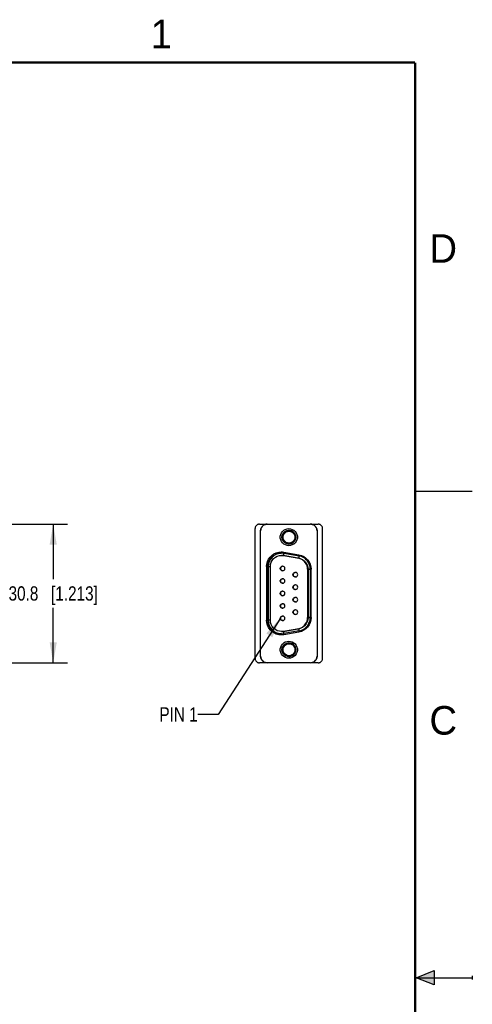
# Model space of a CAD drawing. Header units: inches. Extents: x 0 to 22, y 0 to 17.
# Tile 46 of 46: x 18 to 22, y 8.3 to 16.9. Entities that reach past the tile are written whole.
import ezdxf

# ---------------------------------------------------------------- set-up
doc = ezdxf.new("R2010")
doc.units = ezdxf.units.IN
doc.header["$LTSCALE"] = 1.21
doc.header["$MEASUREMENT"] = 0
doc.layers.get('0').update_dxf_attribs({"linetype": 'CONTINUOUS'})
for name, color, linetype in [('02___PRT_ALL_AXES', 7, 'CONTINUOUS'), ('DETAIL', 7, 'CONTINUOUS'), ('DIMENSIONS', 7, 'CONTINUOUS')]:
    doc.layers.add(name, color=color, linetype=linetype)
doc.styles.get("Standard").update_dxf_attribs({"font": 'txt', "width": 0.8})
doc.styles.add('TEXTSTYLE_2', font='txt')
doc.dimstyles.new('DIMSTYLE_2', dxfattribs={"dimtxt": 0.125, "dimasz": 0.18, "dimexe": 0.125, "dimexo": 0.0625, "dimgap": 0.0625, "dimtad": 0, "dimtih": 1, "dimtoh": 1, "dimdsep": 46, "dimtxsty": 'STANDARD', "dimblk": '_FILLED', "dimblk1": '_FILLED', "dimblk2": '_FILLED', "dimcen": 0.09, "dimazin": 2, "dimtfac": 1, "dimtofl": 0, "dimtmove": 0, "dimatfit": 3, "dimldrblk": '_FILLED', "dimfxl": 1, "dimtolj": 1, "dimarcsym": 0})
doc.dimstyles.get("Standard").update_dxf_attribs({"dimtxt": 0.125, "dimasz": 0.18, "dimexe": 0.125, "dimexo": 0.0625, "dimgap": 0.09, "dimtad": 0, "dimtih": 1, "dimtoh": 1, "dimdsep": 46, "dimtxsty": 'STANDARD', "dimblk": '_FILLED', "dimblk1": '_FILLED', "dimblk2": '_FILLED', "dimcen": 0.09, "dimazin": 2, "dimtol": 1, "dimtp": 0.02, "dimtm": 0.02, "dimtfac": 1, "dimtofl": 0, "dimtmove": 0, "dimatfit": 3, "dimldrblk": '_FILLED', "dimfxl": 1, "dimtolj": 1, "dimarcsym": 0})

# ---------------------------------------------------------------- blocks, each defined once
blk = doc.blocks.new('_FILLED')
at = {"color": 0, "linetype": 'BYBLOCK'}
blk.add_solid([(0, 0), (-1, 0.174), (-1, -0.174)], dxfattribs=at)
blk = doc.blocks.new('*D5')
at = {"layer": 'DIMENSIONS', "color": 2, "linetype": 'CONTINUOUS'}
for p, q in [((17.4087, 12.4655), (18.4602, 12.4655)), ((18.3352, 12.4655), (18.3352, 11.9842)), ((18.3352, 11.2529), (18.3352, 11.7342)), ((17.4087, 11.2529), (18.4602, 11.2529))]:
    blk.add_line(p, q, dxfattribs=at)
at = {"layer": 'DIMENSIONS', "color": 2, "linetype": 'CONTINUOUS', "xscale": 0.18, "yscale": 0.18, "zscale": 0.18}
for p, rotation in [((18.3352, 12.4655), 90), ((18.3352, 11.2529), 270)]:
    blk.add_blockref('_FILLED', p, dxfattribs=dict(at, rotation=rotation))
at = {"layer": 'DIMENSIONS', "color": 2, "linetype": 'CONTINUOUS', "insert": (18.3352, 11.9217), "char_height": 0.125, "width": 1.225, "attachment_point": 2, "line_spacing_factor": 0.9}
blk.add_mtext('30.8{\\ftxt.shx;\\W1.000000;\\H0.125000; }[1.213]', dxfattribs=at)

msp = doc.modelspace()

# ---------------------------------------------------------------- hatches: boundary and pattern name
at = {"linetype": 'CONTINUOUS'}
msp.add_hatch(color=2, dxfattribs=at).paths.add_polyline_path([(21.6663, 8.5625), (21.6663, 8.4375), (21.51, 8.5)])

# ---------------------------------------------------------------- linework, layer by layer
at = {"color": 2, "linetype": 'CONTINUOUS'}
for p, q in [((22, 12.75), (21.5, 12.75)), ((21.51, 8.5), (21.6663, 8.5625)), ((21.6663, 8.5625), (21.6663, 8.4375)), ((21.51, 8.5), (22, 8.5)), ((21.6663, 8.4375), (21.51, 8.5)), ((22, 8.515), (22, 8.485))]:
    msp.add_line(p, q, dxfattribs=at)
at = {"color": 7, "linetype": 'CONTINUOUS'}
for p, q in [((20.1004, 11.2923), (20.1004, 12.4262)), ((20.1397, 12.4655), (20.2028, 12.4655)), ((20.1501, 12.4199), (20.1486, 12.4067)), ((20.1486, 11.3118), (20.1486, 12.4067)), ((20.1545, 12.4324), (20.1501, 12.4199)), ((20.1615, 12.4435), (20.1545, 12.4324)), ((20.1708, 12.4528), (20.1615, 12.4435)), ((20.182, 12.4599), (20.1708, 12.4528)), ((20.1944, 12.4642), (20.182, 12.4599)), ((20.2076, 12.4657), (20.1944, 12.4642)), ((20.2076, 12.4657), (20.5836, 12.4657)), ((20.3842, 12.4055), (20.3976, 12.4072)), ((20.4086, 12.4097), (20.3953, 12.4112)), ((20.5968, 12.4642), (20.5836, 12.4657)), ((20.5884, 12.4655), (20.6515, 12.4655)), ((20.5884, 12.4655), (20.5942, 12.4648)), ((20.6426, 12.4067), (20.6426, 11.3118)), ((20.6909, 11.2923), (20.6909, 12.4262)), ((20.4015, 12.2915), (20.3953, 12.2911)), ((20.3324, 12.212), (20.3296, 12.212)), ((20.3463, 12.1908), (20.331, 12.1922)), ((20.3463, 12.1908), (20.3497, 12.1908)), ((20.4786, 12.1675), (20.3463, 12.1908)), ((20.3497, 12.1908), (20.482, 12.1675)), ((20.3517, 12.2199), (20.484, 12.1966)), ((20.3529, 12.2102), (20.4851, 12.1869)), ((20.482, 12.1675), (20.4786, 12.1675)), ((20.2015, 12.0939), (20.2015, 11.6246)), ((20.2015, 12.0939), (20.2342, 12.0939)), ((20.2115, 11.6246), (20.2115, 12.0939)), ((20.2143, 12.0939), (20.2143, 11.6246)), ((20.2342, 11.6246), (20.2342, 12.0939)), ((20.3365, 12.0585), (20.3421, 12.0577)), ((20.3421, 12.097), (20.3395, 12.097)), ((20.3421, 12.0577), (20.3395, 12.0577)), ((20.5599, 12.0706), (20.5599, 11.6479)), ((20.5599, 12.0706), (20.5897, 12.0706)), ((20.5633, 12.0706), (20.5633, 11.6479)), ((20.5827, 12.0706), (20.5827, 11.6479)), ((20.5897, 11.6479), (20.5897, 12.0706)), ((20.3421, 11.988), (20.3395, 11.988)), ((20.4483, 12.0039), (20.4539, 12.0031)), ((20.4539, 12.0425), (20.4513, 12.0425)), ((20.4539, 12.0031), (20.4513, 12.0031)), ((20.3365, 11.9494), (20.3421, 11.9486)), ((20.3421, 11.9486), (20.3395, 11.9486)), ((20.3421, 11.8789), (20.3395, 11.8789)), ((20.4483, 11.8949), (20.4539, 11.8941)), ((20.4539, 11.9335), (20.4513, 11.9335)), ((20.4539, 11.8941), (20.4513, 11.8941)), ((20.3365, 11.8404), (20.3421, 11.8396)), ((20.3421, 11.8396), (20.3395, 11.8396)), ((20.4539, 11.8244), (20.4513, 11.8244)), ((20.3365, 11.7313), (20.3421, 11.7305)), ((20.3421, 11.7699), (20.3395, 11.7699)), ((20.3421, 11.7305), (20.3395, 11.7305)), ((20.4483, 11.7858), (20.4539, 11.785)), ((20.4539, 11.785), (20.4513, 11.785)), ((20.4539, 11.7153), (20.4513, 11.7153)), ((20.2342, 11.6246), (20.2015, 11.6246)), ((20.3365, 11.6222), (20.3421, 11.6214)), ((20.3421, 11.6608), (20.3395, 11.6608)), ((20.3421, 11.6214), (20.3395, 11.6214)), ((20.4483, 11.6768), (20.4539, 11.676)), ((20.4539, 11.676), (20.4513, 11.676)), ((20.5897, 11.6479), (20.5599, 11.6479)), ((20.3463, 11.5277), (20.4786, 11.551)), ((20.482, 11.551), (20.3497, 11.5277)), ((20.4786, 11.551), (20.482, 11.551)), ((20.3093, 11.5088), (20.3324, 11.5065)), ((20.3324, 11.5065), (20.3296, 11.5065)), ((20.3497, 11.5277), (20.3463, 11.5277)), ((20.484, 11.5219), (20.3517, 11.4986)), ((20.4851, 11.5316), (20.3529, 11.5083)), ((20.3842, 11.4217), (20.3976, 11.4233)), ((20.4086, 11.4258), (20.3953, 11.4273)), ((20.1486, 11.3118), (20.1501, 11.2986)), ((20.1501, 11.2986), (20.1545, 11.2861)), ((20.1545, 11.2861), (20.1615, 11.275)), ((20.4015, 11.3076), (20.3953, 11.3073)), ((20.2028, 11.2529), (20.1397, 11.2529)), ((20.1615, 11.275), (20.1708, 11.2656)), ((20.1708, 11.2656), (20.182, 11.2586)), ((20.182, 11.2586), (20.1944, 11.2542)), ((20.1944, 11.2542), (20.2076, 11.2527)), ((20.5836, 11.2527), (20.2076, 11.2527)), ((20.6515, 11.2529), (20.5884, 11.2529))]:
    msp.add_line(p, q, dxfattribs=at)
at = {"color": 7, "linetype": 'CONTINUOUS', "const_width": 0.02}
for points in [[(21.5, 16.5), (0.5, 16.5)], [(21.5, 0.5), (21.5, 16.5)]]:
    msp.add_lwpolyline(points, dxfattribs=at)
at = {"color": 7, "linetype": 'CONTINUOUS'}
for points in [[(20.1397, 12.4655), (20.1353, 12.4653), (20.131, 12.4646), (20.1267, 12.4633), (20.1227, 12.4616), (20.1188, 12.4595), (20.1152, 12.4569), (20.1119, 12.454), (20.1089, 12.4507), (20.1064, 12.4471), (20.1043, 12.4432), (20.1026, 12.4392), (20.1013, 12.4349), (20.1006, 12.4306), (20.1004, 12.4262)], [(20.1486, 12.4067), (20.1489, 12.4125), (20.1497, 12.4183), (20.1512, 12.424), (20.1532, 12.4295), (20.1557, 12.4348), (20.1588, 12.4398), (20.1623, 12.4445), (20.1662, 12.4488), (20.1706, 12.4527), (20.1754, 12.4561), (20.1804, 12.4591), (20.1858, 12.4615), (20.1913, 12.4634), (20.197, 12.4648), (20.2028, 12.4655)], [(20.3956, 12.2764), (20.38, 12.278), (20.3652, 12.2828), (20.3516, 12.2907), (20.3401, 12.301), (20.3309, 12.3136), (20.3245, 12.3279), (20.3212, 12.3432), (20.3212, 12.3589), (20.3244, 12.3742), (20.3308, 12.3884), (20.3399, 12.4011), (20.3514, 12.4115), (20.365, 12.4194), (20.38, 12.4243), (20.3956, 12.426)], [(20.3954, 12.2911), (20.3891, 12.2915), (20.3829, 12.2924), (20.3769, 12.2941), (20.371, 12.2963), (20.3654, 12.2992), (20.3601, 12.3026), (20.3552, 12.3066), (20.3508, 12.311), (20.3468, 12.3159), (20.3434, 12.3212), (20.3406, 12.3268), (20.3383, 12.3326), (20.3367, 12.3387), (20.3357, 12.3449), (20.3354, 12.3512), (20.3357, 12.3574), (20.3367, 12.3637), (20.3383, 12.3697), (20.3406, 12.3756), (20.3434, 12.3812), (20.3468, 12.3865), (20.3508, 12.3913), (20.3552, 12.3958), (20.3601, 12.3997), (20.3654, 12.4032), (20.371, 12.406), (20.3769, 12.4083), (20.3829, 12.4099), (20.3891, 12.4109), (20.3954, 12.4112)], [(20.3976, 12.2952), (20.3842, 12.2968), (20.3716, 12.3016), (20.3605, 12.3093), (20.3515, 12.3194), (20.3453, 12.3313), (20.342, 12.3444), (20.342, 12.3579), (20.3453, 12.371), (20.3515, 12.383), (20.3605, 12.3931), (20.3716, 12.4008), (20.3842, 12.4055)], [(20.3977, 12.2991), (20.3852, 12.3006), (20.3735, 12.3051), (20.3631, 12.3122), (20.3548, 12.3216), (20.349, 12.3327), (20.346, 12.3449), (20.346, 12.3574), (20.349, 12.3696), (20.3548, 12.3807), (20.3631, 12.3901), (20.3735, 12.3973), (20.3852, 12.4017), (20.3977, 12.4032)], [(20.3953, 12.4112), (20.4015, 12.4109), (20.4077, 12.4099), (20.4138, 12.4083), (20.4196, 12.406), (20.4252, 12.4032), (20.4305, 12.3997), (20.4354, 12.3958), (20.4398, 12.3913), (20.4438, 12.3865), (20.4472, 12.3812), (20.45, 12.3756), (20.4523, 12.3697), (20.4539, 12.3637), (20.4549, 12.3574), (20.4552, 12.3512), (20.4549, 12.3449), (20.4539, 12.3387), (20.4523, 12.3326), (20.45, 12.3268), (20.4472, 12.3212), (20.4438, 12.3159), (20.4398, 12.311), (20.4354, 12.3066), (20.4305, 12.3026), (20.4252, 12.2992), (20.4196, 12.2963), (20.4138, 12.2941), (20.4077, 12.2924), (20.4015, 12.2915)], [(20.3953, 12.2911), (20.4086, 12.2926), (20.4213, 12.2971), (20.4326, 12.3042), (20.4421, 12.3137), (20.4493, 12.3251), (20.4537, 12.3378), (20.4552, 12.3512), (20.4537, 12.3645), (20.4493, 12.3772), (20.4421, 12.3886), (20.4326, 12.3981), (20.4213, 12.4053), (20.4086, 12.4097)], [(20.3954, 12.4112), (20.4088, 12.4097), (20.4215, 12.4053), (20.4328, 12.3981), (20.4423, 12.3886), (20.4495, 12.3772), (20.4539, 12.3645), (20.4554, 12.3512), (20.4539, 12.3378), (20.4495, 12.3251), (20.4423, 12.3137), (20.4328, 12.3042), (20.4215, 12.2971), (20.4088, 12.2926), (20.3954, 12.2911)], [(20.3956, 12.426), (20.4112, 12.4243), (20.4261, 12.4195), (20.4396, 12.4117), (20.4511, 12.4013), (20.4603, 12.3887), (20.4667, 12.3744), (20.47, 12.3591), (20.47, 12.3435), (20.4668, 12.3282), (20.4605, 12.3139), (20.4513, 12.3013), (20.4398, 12.2908), (20.4262, 12.2829), (20.4113, 12.278), (20.3956, 12.2764)], [(20.3976, 12.4072), (20.411, 12.4055), (20.4236, 12.4008), (20.4347, 12.3931), (20.4437, 12.383), (20.45, 12.371), (20.4532, 12.3579), (20.4532, 12.3444), (20.45, 12.3313), (20.4437, 12.3194), (20.4347, 12.3093), (20.4236, 12.3016), (20.411, 12.2968), (20.3976, 12.2952)], [(20.3977, 12.4032), (20.4101, 12.4017), (20.4219, 12.3973), (20.4322, 12.3901), (20.4405, 12.3807), (20.4463, 12.3696), (20.4493, 12.3574), (20.4493, 12.3449), (20.4463, 12.3327), (20.4405, 12.3216), (20.4322, 12.3122), (20.4219, 12.3051), (20.4101, 12.3006), (20.3977, 12.2991)], [(20.5942, 12.4648), (20.5999, 12.4634), (20.6055, 12.4615)], [(20.6426, 12.4067), (20.6411, 12.4199), (20.6368, 12.4324), (20.6297, 12.4435), (20.6204, 12.4528), (20.6093, 12.4599), (20.5968, 12.4642)], [(20.6055, 12.4615), (20.6108, 12.4591), (20.6158, 12.4561)], [(20.6158, 12.4561), (20.6206, 12.4527), (20.625, 12.4488), (20.6289, 12.4445)], [(20.6289, 12.4445), (20.6325, 12.4398), (20.6355, 12.4348)], [(20.6355, 12.4348), (20.638, 12.4295), (20.64, 12.424)], [(20.64, 12.424), (20.6415, 12.4183), (20.6423, 12.4125), (20.6426, 12.4067)], [(20.6909, 12.4262), (20.6906, 12.4306), (20.6899, 12.4349), (20.6886, 12.4392), (20.687, 12.4432), (20.6848, 12.4471), (20.6823, 12.4507), (20.6793, 12.454), (20.676, 12.4569), (20.6724, 12.4595), (20.6686, 12.4616), (20.6645, 12.4633), (20.6602, 12.4646), (20.6559, 12.4653), (20.6515, 12.4655)], [(20.2015, 12.0939), (20.2035, 12.1161), (20.2093, 12.1377), (20.2187, 12.1579), (20.2315, 12.1761), (20.2472, 12.1919), (20.2655, 12.2047), (20.2857, 12.2141), (20.3072, 12.2199), (20.3295, 12.2218)], [(20.2115, 12.0939), (20.2138, 12.1169), (20.2205, 12.1391), (20.2314, 12.1595), (20.2461, 12.1774), (20.264, 12.1921), (20.2844, 12.203), (20.3066, 12.2097), (20.3296, 12.212)], [(20.3324, 12.212), (20.3093, 12.2097), (20.2872, 12.203), (20.2667, 12.1921), (20.2488, 12.1774), (20.2342, 12.1595), (20.2232, 12.1391), (20.2165, 12.1169), (20.2143, 12.0939)], [(20.2342, 12.0939), (20.2361, 12.1131), (20.2417, 12.1316), (20.2508, 12.1486), (20.263, 12.1635), (20.2779, 12.1757), (20.295, 12.1848), (20.3134, 12.1904), (20.3326, 12.1923)], [(20.3295, 12.2218), (20.3369, 12.2216), (20.3443, 12.221), (20.3517, 12.2199)], [(20.3529, 12.2102), (20.3461, 12.2112), (20.3392, 12.2118), (20.3324, 12.212)], [(20.3326, 12.1923), (20.3383, 12.1921), (20.344, 12.1916), (20.3497, 12.1908)], [(20.3497, 12.1908), (20.3506, 12.1958), (20.3514, 12.2005), (20.352, 12.2045), (20.3525, 12.2076), (20.3528, 12.2095), (20.3529, 12.2102)], [(20.3501, 12.2106), (20.3502, 12.2107), (20.3504, 12.2121), (20.3507, 12.2142), (20.3512, 12.2169), (20.3517, 12.2199)], [(20.5599, 12.0706), (20.558, 12.0901), (20.5522, 12.1089), (20.5428, 12.126), (20.5303, 12.141), (20.515, 12.1532), (20.4975, 12.1622), (20.4786, 12.1675)], [(20.4851, 12.1869), (20.4851, 12.1862), (20.4848, 12.1843), (20.4843, 12.1812), (20.4837, 12.1772), (20.4829, 12.1725), (20.482, 12.1675)], [(20.482, 12.1675), (20.5008, 12.1622), (20.5183, 12.1532), (20.5336, 12.141), (20.5462, 12.126), (20.5556, 12.1088), (20.5614, 12.0901), (20.5633, 12.0706)], [(20.484, 12.1966), (20.4834, 12.1936), (20.483, 12.1909), (20.4826, 12.1887), (20.4824, 12.1874)], [(20.484, 12.1966), (20.5055, 12.1908), (20.5257, 12.1814), (20.544, 12.1686), (20.5598, 12.1528), (20.5725, 12.1346), (20.582, 12.1144), (20.5877, 12.0928), (20.5897, 12.0706)], [(20.5827, 12.0706), (20.5823, 12.0809), (20.5809, 12.0911), (20.5787, 12.1011), (20.5756, 12.111), (20.5717, 12.1205), (20.5669, 12.1296), (20.5614, 12.1383), (20.5551, 12.1465), (20.5481, 12.1541), (20.5405, 12.161), (20.5324, 12.1673), (20.5237, 12.1728), (20.5145, 12.1776), (20.505, 12.1815), (20.4952, 12.1846), (20.4851, 12.1869)], [(20.3395, 12.0577), (20.3339, 12.0585), (20.3288, 12.0608), (20.3246, 12.0644), (20.3216, 12.0691), (20.32, 12.0745), (20.32, 12.0801), (20.3215, 12.0854), (20.3245, 12.0902), (20.3288, 12.0939), (20.3339, 12.0962), (20.3395, 12.097)], [(20.3421, 12.097), (20.3365, 12.0962), (20.3314, 12.0939), (20.3272, 12.0902), (20.3241, 12.0855), (20.3226, 12.0802), (20.3226, 12.0746), (20.3241, 12.0692), (20.3272, 12.0645), (20.3314, 12.0608), (20.3365, 12.0585)], [(20.3395, 11.9486), (20.3339, 11.9494), (20.3288, 11.9517), (20.3246, 11.9554), (20.3216, 11.9601), (20.32, 11.9654), (20.32, 11.971), (20.3215, 11.9764), (20.3245, 11.9811), (20.3288, 11.9848), (20.3339, 11.9872), (20.3395, 11.988)], [(20.3421, 11.988), (20.3365, 11.9872), (20.3314, 11.9849), (20.3272, 11.9812), (20.3241, 11.9765), (20.3226, 11.9711), (20.3226, 11.9655), (20.3241, 11.9601), (20.3272, 11.9554), (20.3314, 11.9517), (20.3365, 11.9494)], [(20.4513, 12.0031), (20.4457, 12.0039), (20.4406, 12.0063), (20.4364, 12.0099), (20.4334, 12.0146), (20.4318, 12.02), (20.4318, 12.0255), (20.4333, 12.0309), (20.4363, 12.0356), (20.4406, 12.0393), (20.4457, 12.0417), (20.4513, 12.0425)], [(20.4539, 12.0425), (20.4483, 12.0417), (20.4432, 12.0394), (20.439, 12.0357), (20.4359, 12.031), (20.4344, 12.0256), (20.4344, 12.02), (20.4359, 12.0146), (20.439, 12.0099), (20.4432, 12.0063), (20.4483, 12.0039)], [(20.3395, 11.8396), (20.3339, 11.8404), (20.3288, 11.8427), (20.3246, 11.8463), (20.3216, 11.851), (20.32, 11.8564), (20.32, 11.862), (20.3215, 11.8673), (20.3245, 11.8721), (20.3288, 11.8757), (20.3339, 11.8781), (20.3395, 11.8789)], [(20.3421, 11.8789), (20.3365, 11.8781), (20.3314, 11.8758), (20.3272, 11.8721), (20.3241, 11.8674), (20.3226, 11.862), (20.3226, 11.8564), (20.3241, 11.8511), (20.3272, 11.8464), (20.3314, 11.8427), (20.3365, 11.8404)], [(20.4513, 11.8941), (20.4457, 11.8949), (20.4406, 11.8972), (20.4364, 11.9009), (20.4334, 11.9055), (20.4318, 11.9109), (20.4318, 11.9165), (20.4333, 11.9219), (20.4363, 11.9266), (20.4406, 11.9303), (20.4457, 11.9326), (20.4513, 11.9335)], [(20.4539, 11.9335), (20.4483, 11.9327), (20.4432, 11.9303), (20.439, 11.9267), (20.4359, 11.9219), (20.4344, 11.9166), (20.4344, 11.911), (20.4359, 11.9056), (20.439, 11.9009), (20.4432, 11.8972), (20.4483, 11.8949)], [(20.4513, 11.785), (20.4457, 11.7858), (20.4406, 11.7882), (20.4364, 11.7918), (20.4334, 11.7965), (20.4318, 11.8018), (20.4318, 11.8074), (20.4333, 11.8128), (20.4363, 11.8175), (20.4406, 11.8212), (20.4457, 11.8236), (20.4513, 11.8244)], [(20.4539, 11.8244), (20.4483, 11.8236), (20.4432, 11.8213), (20.439, 11.8176), (20.4359, 11.8129), (20.4344, 11.8075), (20.4344, 11.8019), (20.4359, 11.7965), (20.439, 11.7918), (20.4432, 11.7882), (20.4483, 11.7858)], [(20.3395, 11.7305), (20.3339, 11.7313), (20.3288, 11.7336), (20.3246, 11.7373), (20.3216, 11.7419), (20.32, 11.7473), (20.32, 11.7529), (20.3215, 11.7583), (20.3245, 11.763), (20.3288, 11.7667), (20.3339, 11.7691), (20.3395, 11.7699)], [(20.3421, 11.7699), (20.3365, 11.7691), (20.3314, 11.7667), (20.3272, 11.7631), (20.3241, 11.7584), (20.3226, 11.753), (20.3226, 11.7474), (20.3241, 11.742), (20.3272, 11.7373), (20.3314, 11.7336), (20.3365, 11.7313)], [(20.4513, 11.676), (20.4457, 11.6768), (20.4406, 11.6791), (20.4364, 11.6827), (20.4334, 11.6874), (20.4318, 11.6928), (20.4318, 11.6984), (20.4333, 11.7037), (20.4363, 11.7085), (20.4406, 11.7122), (20.4457, 11.7145), (20.4513, 11.7153)], [(20.4539, 11.7153), (20.4483, 11.7145), (20.4432, 11.7122), (20.439, 11.7085), (20.4359, 11.7038), (20.4344, 11.6985), (20.4344, 11.6929), (20.4359, 11.6875), (20.439, 11.6828), (20.4432, 11.6791), (20.4483, 11.6768)], [(20.3295, 11.4966), (20.3072, 11.4986), (20.2857, 11.5044), (20.2655, 11.5138), (20.2472, 11.5266), (20.2315, 11.5423), (20.2187, 11.5606), (20.2093, 11.5808), (20.2035, 11.6023), (20.2015, 11.6246)], [(20.3296, 11.5065), (20.3066, 11.5088), (20.2844, 11.5155), (20.264, 11.5264), (20.2461, 11.5411), (20.2314, 11.559), (20.2205, 11.5794), (20.2138, 11.6016), (20.2115, 11.6246)], [(20.2143, 11.6246), (20.2165, 11.6016), (20.2232, 11.5794), (20.2342, 11.559), (20.2488, 11.5411), (20.2667, 11.5264), (20.2872, 11.5155), (20.3093, 11.5088)], [(20.3326, 11.5262), (20.3134, 11.5281), (20.295, 11.5337), (20.2779, 11.5428), (20.263, 11.555), (20.2508, 11.5699), (20.2417, 11.5869), (20.2361, 11.6054), (20.2342, 11.6246)], [(20.3395, 11.6214), (20.3339, 11.6222), (20.3288, 11.6246), (20.3246, 11.6282), (20.3216, 11.6329), (20.32, 11.6383), (20.32, 11.6438), (20.3215, 11.6492), (20.3245, 11.6539), (20.3288, 11.6576), (20.3339, 11.66), (20.3395, 11.6608)], [(20.3421, 11.6608), (20.3365, 11.66), (20.3314, 11.6577), (20.3272, 11.654), (20.3241, 11.6493), (20.3226, 11.6439), (20.3226, 11.6383), (20.3241, 11.633), (20.3272, 11.6282), (20.3314, 11.6246), (20.3365, 11.6222)], [(20.4786, 11.551), (20.4975, 11.5563), (20.515, 11.5653), (20.5303, 11.5775), (20.5428, 11.5925), (20.5522, 11.6096), (20.558, 11.6283), (20.5599, 11.6479)], [(20.5633, 11.6479), (20.5614, 11.6284), (20.5556, 11.6097), (20.5462, 11.5925), (20.5336, 11.5775), (20.5183, 11.5652), (20.5008, 11.5563), (20.482, 11.551)], [(20.5897, 11.6479), (20.5877, 11.6257), (20.582, 11.6041), (20.5725, 11.5839), (20.5598, 11.5657), (20.544, 11.5499), (20.5257, 11.5371), (20.5055, 11.5277), (20.484, 11.5219)], [(20.4851, 11.5316), (20.4952, 11.5338), (20.505, 11.5369), (20.5145, 11.5409), (20.5237, 11.5456), (20.5324, 11.5512), (20.5405, 11.5574), (20.5481, 11.5644), (20.5551, 11.572), (20.5614, 11.5802), (20.5669, 11.5889), (20.5717, 11.598), (20.5756, 11.6075), (20.5787, 11.6174), (20.5809, 11.6274), (20.5823, 11.6376), (20.5827, 11.6479)], [(20.482, 11.551), (20.4829, 11.546), (20.4837, 11.5413), (20.4843, 11.5373), (20.4848, 11.5342), (20.4851, 11.5323), (20.4851, 11.5316)], [(20.3517, 11.4986), (20.3443, 11.4975), (20.3369, 11.4969), (20.3295, 11.4966)], [(20.3318, 11.5262), (20.335, 11.5263), (20.3407, 11.5268), (20.3463, 11.5277)], [(20.3324, 11.5065), (20.3392, 11.5067), (20.3461, 11.5073), (20.3529, 11.5083)], [(20.3497, 11.5277), (20.344, 11.5268), (20.3383, 11.5263), (20.3326, 11.5262)], [(20.3529, 11.5083), (20.3528, 11.5089), (20.3525, 11.5109), (20.352, 11.514), (20.3514, 11.518), (20.3506, 11.5226), (20.3497, 11.5277)], [(20.3517, 11.4986), (20.3512, 11.5016), (20.3507, 11.5043), (20.3504, 11.5064), (20.3502, 11.5078), (20.3501, 11.5079)], [(20.4824, 11.5311), (20.4826, 11.5298), (20.483, 11.5276), (20.4834, 11.5249), (20.484, 11.5219)], [(20.3956, 11.2925), (20.38, 11.2941), (20.3652, 11.299), (20.3516, 11.3068), (20.3401, 11.3172), (20.3309, 11.3298), (20.3245, 11.3441), (20.3212, 11.3594), (20.3212, 11.375), (20.3244, 11.3903), (20.3308, 11.4046), (20.3399, 11.4172), (20.3514, 11.4277), (20.365, 11.4356), (20.38, 11.4405), (20.3956, 11.4421)], [(20.3954, 11.3073), (20.3891, 11.3076), (20.3829, 11.3086), (20.3769, 11.3102), (20.371, 11.3125), (20.3654, 11.3153), (20.3601, 11.3187), (20.3552, 11.3227), (20.3508, 11.3271), (20.3468, 11.332), (20.3434, 11.3373), (20.3406, 11.3429), (20.3383, 11.3488), (20.3367, 11.3548), (20.3357, 11.361), (20.3354, 11.3673), (20.3357, 11.3736), (20.3367, 11.3798), (20.3383, 11.3859), (20.3406, 11.3917), (20.3434, 11.3973), (20.3468, 11.4026), (20.3508, 11.4075), (20.3552, 11.4119), (20.3601, 11.4159), (20.3654, 11.4193), (20.371, 11.4222), (20.3769, 11.4244), (20.3829, 11.426), (20.3891, 11.427), (20.3954, 11.4274)], [(20.3976, 11.3113), (20.3842, 11.3129), (20.3716, 11.3177), (20.3605, 11.3254), (20.3515, 11.3355), (20.3453, 11.3475), (20.342, 11.3606), (20.342, 11.3741), (20.3453, 11.3872), (20.3515, 11.3991), (20.3605, 11.4092), (20.3716, 11.4169), (20.3842, 11.4217)], [(20.3977, 11.3152), (20.3852, 11.3168), (20.3735, 11.3212), (20.3631, 11.3283), (20.3548, 11.3377), (20.349, 11.3488), (20.346, 11.361), (20.346, 11.3736), (20.349, 11.3858), (20.3548, 11.3969), (20.3631, 11.4063), (20.3735, 11.4134), (20.3852, 11.4179), (20.3977, 11.4194)], [(20.3953, 11.4273), (20.4015, 11.427), (20.4077, 11.426), (20.4138, 11.4244), (20.4196, 11.4222), (20.4252, 11.4193), (20.4305, 11.4159), (20.4354, 11.4119), (20.4398, 11.4075), (20.4438, 11.4026), (20.4472, 11.3973), (20.45, 11.3917), (20.4523, 11.3859), (20.4539, 11.3798), (20.4549, 11.3736), (20.4552, 11.3673), (20.4549, 11.361), (20.4539, 11.3548), (20.4523, 11.3488), (20.45, 11.3429), (20.4472, 11.3373), (20.4438, 11.332), (20.4398, 11.3271), (20.4354, 11.3227), (20.4305, 11.3187), (20.4252, 11.3153), (20.4196, 11.3125), (20.4138, 11.3102), (20.4077, 11.3086), (20.4015, 11.3076)], [(20.3953, 11.3073), (20.4086, 11.3088), (20.4213, 11.3132), (20.4326, 11.3204), (20.4421, 11.3299), (20.4493, 11.3413), (20.4537, 11.354), (20.4552, 11.3673), (20.4537, 11.3807), (20.4493, 11.3934), (20.4421, 11.4047), (20.4326, 11.4143), (20.4213, 11.4214), (20.4086, 11.4258)], [(20.3954, 11.4274), (20.4088, 11.4258), (20.4215, 11.4214), (20.4328, 11.4143), (20.4423, 11.4047), (20.4495, 11.3934), (20.4539, 11.3807), (20.4554, 11.3673), (20.4539, 11.354), (20.4495, 11.3413), (20.4423, 11.3299), (20.4328, 11.3204), (20.4215, 11.3132), (20.4088, 11.3088), (20.3954, 11.3073)], [(20.3956, 11.4421), (20.4112, 11.4405), (20.4261, 11.4356), (20.4396, 11.4278), (20.4511, 11.4175), (20.4603, 11.4048), (20.4667, 11.3905), (20.47, 11.3752), (20.47, 11.3596), (20.4668, 11.3443), (20.4605, 11.33), (20.4513, 11.3174), (20.4398, 11.307), (20.4262, 11.2991), (20.4113, 11.2942), (20.3956, 11.2925)], [(20.3976, 11.4233), (20.411, 11.4217), (20.4236, 11.4169), (20.4347, 11.4092), (20.4437, 11.3991), (20.45, 11.3872), (20.4532, 11.3741), (20.4532, 11.3606), (20.45, 11.3475), (20.4437, 11.3355), (20.4347, 11.3254), (20.4236, 11.3177), (20.411, 11.3129), (20.3976, 11.3113)], [(20.3977, 11.4194), (20.4101, 11.4179), (20.4219, 11.4134), (20.4322, 11.4063), (20.4405, 11.3969), (20.4463, 11.3858), (20.4493, 11.3736), (20.4493, 11.361), (20.4463, 11.3488), (20.4405, 11.3377), (20.4322, 11.3283), (20.4219, 11.3212), (20.4101, 11.3168), (20.3977, 11.3152)], [(20.1004, 11.2923), (20.1006, 11.2879), (20.1013, 11.2836), (20.1026, 11.2793), (20.1043, 11.2752), (20.1064, 11.2714), (20.1089, 11.2678), (20.1119, 11.2645), (20.1152, 11.2615), (20.1188, 11.259), (20.1227, 11.2568), (20.1267, 11.2552), (20.131, 11.2539), (20.1353, 11.2532), (20.1397, 11.2529)], [(20.2028, 11.2529), (20.197, 11.2537), (20.1913, 11.255), (20.1858, 11.2569), (20.1804, 11.2594), (20.1754, 11.2623), (20.1706, 11.2658), (20.1662, 11.2697), (20.1623, 11.274), (20.1588, 11.2787), (20.1557, 11.2837), (20.1532, 11.289), (20.1512, 11.2945), (20.1497, 11.3002), (20.1489, 11.3059), (20.1486, 11.3118)], [(20.5836, 11.2527), (20.5968, 11.2542), (20.6093, 11.2586), (20.6204, 11.2656), (20.6297, 11.275), (20.6368, 11.2861), (20.6411, 11.2986), (20.6426, 11.3118)], [(20.6325, 11.2787), (20.6289, 11.274), (20.625, 11.2697), (20.6206, 11.2658)], [(20.638, 11.289), (20.6355, 11.2837), (20.6325, 11.2787)], [(20.6415, 11.3002), (20.64, 11.2945), (20.638, 11.289)], [(20.6426, 11.3118), (20.6423, 11.3059), (20.6415, 11.3002)], [(20.6515, 11.2529), (20.6559, 11.2532), (20.6602, 11.2539), (20.6645, 11.2552), (20.6686, 11.2568), (20.6724, 11.259), (20.676, 11.2615), (20.6793, 11.2645), (20.6823, 11.2678), (20.6848, 11.2714), (20.687, 11.2752), (20.6886, 11.2793), (20.6899, 11.2836), (20.6906, 11.2879), (20.6909, 11.2923)], [(20.5999, 11.255), (20.5942, 11.2537), (20.5884, 11.2529)], [(20.6108, 11.2594), (20.6055, 11.2569), (20.5999, 11.255)], [(20.6206, 11.2658), (20.6158, 11.2623), (20.6108, 11.2594)]]:
    msp.add_lwpolyline(points, dxfattribs=at)
for centre in [(20.3421, 12.0774), (20.3421, 11.9683), (20.4539, 12.0228), (20.3421, 11.8592), (20.4539, 11.9138), (20.4539, 11.8047), (20.3421, 11.7502), (20.4539, 11.6957), (20.3421, 11.6411)]:
    msp.add_arc(centre, 0.0197, 270, 90, dxfattribs=at)
at = {"layer": '02___PRT_ALL_AXES', "color": 7, "linetype": 'CONTINUOUS'}
for points in [[(20.3953, 12.4072), (20.3809, 12.4053), (20.3674, 12.3997), (20.3558, 12.3908), (20.3469, 12.3792), (20.3413, 12.3657), (20.3394, 12.3512), (20.3413, 12.3367), (20.3469, 12.3232), (20.3558, 12.3116), (20.3674, 12.3027), (20.3809, 12.2971), (20.3953, 12.2952)], [(20.3953, 11.4233), (20.3809, 11.4214), (20.3674, 11.4158), (20.3558, 11.4069), (20.3469, 11.3953), (20.3413, 11.3818), (20.3394, 11.3673), (20.3413, 11.3528), (20.3469, 11.3393), (20.3558, 11.3277), (20.3674, 11.3188), (20.3809, 11.3132), (20.3953, 11.3113)]]:
    msp.add_lwpolyline(points, dxfattribs=at)

# ---------------------------------------------------------------- texts
at = {"color": 2, "linetype": 'CONTINUOUS', "char_height": 0.25, "width": 0.25, "attachment_point": 1, "line_spacing_factor": 0.9, "style": 'TEXTSTYLE_2'}
for s, insert in [('1', (19.1875, 16.875)), ('D', (21.625, 15)), ('C', (21.625, 10.875))]:
    msp.add_mtext(s, dxfattribs=dict(at, insert=insert))
at = {"layer": 'DETAIL', "color": 2, "linetype": 'CONTINUOUS', "insert": (19.5987, 10.8645), "char_height": 0.125, "width": 0.5, "attachment_point": 3, "line_spacing_factor": 0.9}
msp.add_mtext('PIN 1', dxfattribs=at)

# ---------------------------------------------------------------- dimensions: what is measured, and where the dimension line sits
at = {"layer": 'DIMENSIONS', "color": 2, "linetype": 'CONTINUOUS'}
dim = msp.add_linear_dim(base=(18.3352, 11.2529), p1=(17.3462, 12.4655), p2=(17.3462, 11.2529), angle=270, dimstyle='DIMSTYLE_2', dxfattribs=at)
dim.commit()
dim.dimension.update_dxf_attribs({"geometry": '*D5', "text_midpoint": (18.3352, 11.8592), "dimtype": 160})

# ---------------------------------------------------------------- leaders
at = {"layer": 'DETAIL', "color": 2, "linetype": 'CONTINUOUS'}
msp.add_leader([(20.3226, 11.6439), (19.7787, 10.802), (19.5987, 10.802)], dimstyle='STANDARD', override={"dimtad": 0}, dxfattribs=at)

doc.saveas('drawing.dxf')
